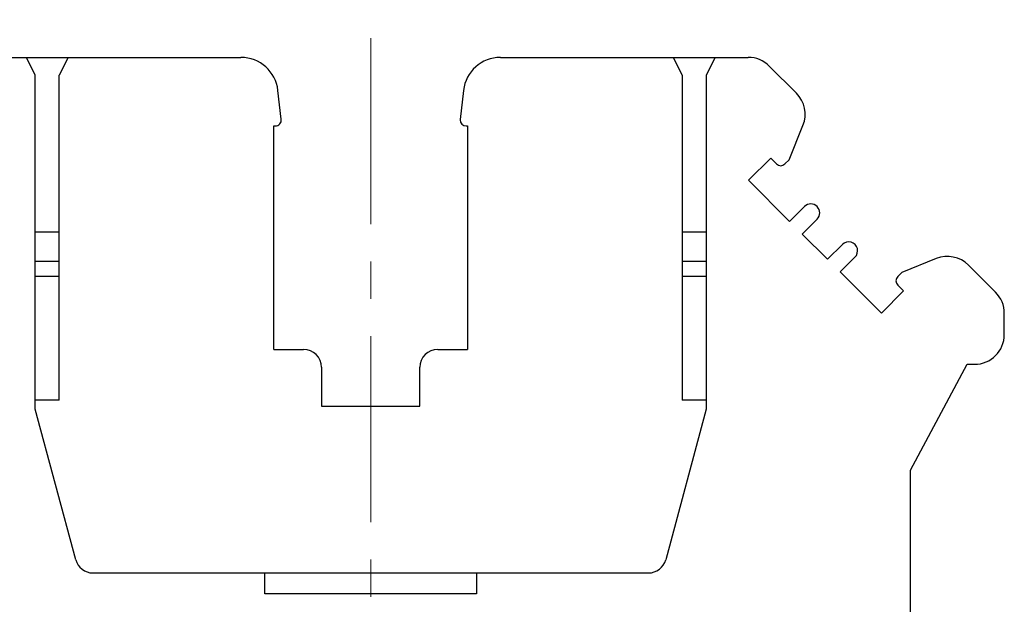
# Model space of a CAD drawing. Header units: inches. Extents: x 3728 to 5408, y -2494 to -825.
# Tile 9 of 11: x 5256 to 5322, y -2380 to -2341. Entities that reach past the tile are written whole.
import ezdxf

# ---------------------------------------------------------------- set-up
doc = ezdxf.new("R2010")
doc.units = ezdxf.units.IN
doc.header["$MEASUREMENT"] = 0
doc.linetypes.add('CENTER', pattern=[2, 1.25, -0.25, 0.25, -0.25])
doc.layers.get('0').update_dxf_attribs({"lineweight": 30})
doc.layers.add('center', color=1, linetype='CENTER', lineweight=9)

msp = doc.modelspace()

# ---------------------------------------------------------------- linework, layer by layer
at = {"color": 7, "linetype": 'Continuous'}
for p, q in [((5254.675, -2343.473), (5271.291, -2343.473)), ((5257.496, -2344.673), (5256.896, -2343.473)), ((5259.696, -2343.473), (5259.096, -2344.673)), ((5288.701, -2343.473), (5305.318, -2343.473)), ((5300.896, -2344.673), (5300.296, -2343.473)), ((5303.096, -2343.473), (5302.496, -2344.673)), ((5308.551, -2345.878), (5306.732, -2344.059)), ((5257.496, -2367.073), (5257.496, -2344.673)), ((5259.096, -2366.473), (5259.096, -2344.673)), ((5300.896, -2344.673), (5300.896, -2366.473)), ((5302.496, -2344.673), (5302.496, -2367.073)), ((5273.996, -2347.628), (5273.775, -2345.69)), ((5286.217, -2345.69), (5285.994, -2347.644)), ((5285.994, -2347.644), (5285.994, -2347.676)), ((5273.496, -2348.073), (5273.599, -2348.073)), ((5273.496, -2363.073), (5273.496, -2348.073)), ((5286.394, -2348.073), (5286.496, -2348.073)), ((5286.496, -2348.073), (5286.496, -2363.073)), ((5308.062, -2350.342), (5308.991, -2348.041)), ((5305.34, -2351.722), (5306.824, -2350.237)), ((5306.824, -2350.237), (5307.213, -2350.626)), ((5307.779, -2350.625), (5308.062, -2350.342)), ((5308.098, -2354.479), (5305.34, -2351.722)), ((5309.09, -2353.486), (5308.098, -2354.479)), ((5308.947, -2355.327), (5309.937, -2354.337)), ((5257.496, -2355.173), (5259.096, -2355.173)), ((5300.896, -2355.173), (5302.496, -2355.173)), ((5310.644, -2357.024), (5308.947, -2355.327)), ((5311.634, -2356.034), (5310.644, -2357.024)), ((5259.096, -2357.173), (5257.496, -2357.173)), ((5302.496, -2357.173), (5300.896, -2357.173)), ((5311.493, -2357.872), (5312.48, -2356.885)), ((5317.927, -2356.978), (5315.63, -2357.907)), ((5314.251, -2360.629), (5311.493, -2357.872)), ((5321.91, -2359.237), (5320.091, -2357.418)), ((5259.096, -2358.173), (5257.496, -2358.173)), ((5302.496, -2358.173), (5300.896, -2358.173)), ((5315.63, -2357.907), (5315.347, -2358.19)), ((5315.736, -2359.144), (5314.251, -2360.629)), ((5315.347, -2358.755), (5315.736, -2359.144)), ((5322.496, -2362.073), (5322.496, -2360.651)), ((5273.496, -2363.073), (5275.496, -2363.073)), ((5284.496, -2363.073), (5286.496, -2363.073)), ((5276.696, -2364.273), (5276.696, -2366.873)), ((5283.296, -2366.873), (5283.296, -2364.273)), ((5316.196, -2371.173), (5319.996, -2364.073)), ((5319.996, -2364.073), (5320.496, -2364.073)), ((5259.096, -2366.473), (5257.496, -2366.473)), ((5260.205, -2377.184), (5257.496, -2367.073)), ((5276.696, -2366.873), (5283.296, -2366.873)), ((5302.496, -2367.073), (5299.787, -2377.184)), ((5302.496, -2366.473), (5300.896, -2366.473)), ((5316.196, -2404.073), (5316.196, -2371.173)), ((5261.364, -2378.073), (5298.628, -2378.073)), ((5272.896, -2379.473), (5272.896, -2378.073)), ((5287.096, -2378.073), (5287.096, -2379.473)), ((5287.096, -2379.473), (5272.896, -2379.473))]:
    msp.add_line(p, q, dxfattribs=at)
for centre, radius, start, end in [((5271.291, -2345.973), 2.5, 6.5, 90), ((5288.701, -2345.973), 2.5, 90, 173.5), ((5305.318, -2345.473), 2, 45, 90), ((5307.137, -2347.292), 2, 338.01342, 45), ((5273.599, -2347.673), 0.4, 270, 6.5), ((5286.394, -2347.673), 0.4, 180, 270), ((5307.496, -2350.343), 0.4, 225.01342, 315.01342), ((5309.512, -2353.913), 0.6, 315.01342, 134.69412), ((5312.058, -2356.458), 0.6, 314.69412, 135.01342), ((5318.677, -2358.832), 2, 45, 112.01342), ((5315.63, -2358.472), 0.4, 135.01342, 225.01342), ((5320.496, -2360.651), 2, 0, 45), ((5320.496, -2362.073), 2, 270, 0), ((5275.496, -2364.273), 1.2, 0, 90), ((5284.496, -2364.273), 1.2, 90, 180), ((5261.364, -2376.873), 1.2, 195, 270), ((5298.628, -2376.873), 1.2, 270, 345)]:
    msp.add_arc(centre, radius, start, end, dxfattribs=at)
at = {"layer": 'center', "ltscale": 10}
msp.add_line((5279.996, -2434.674), (5279.996, -2340.944), dxfattribs=at)

doc.saveas('drawing.dxf')
